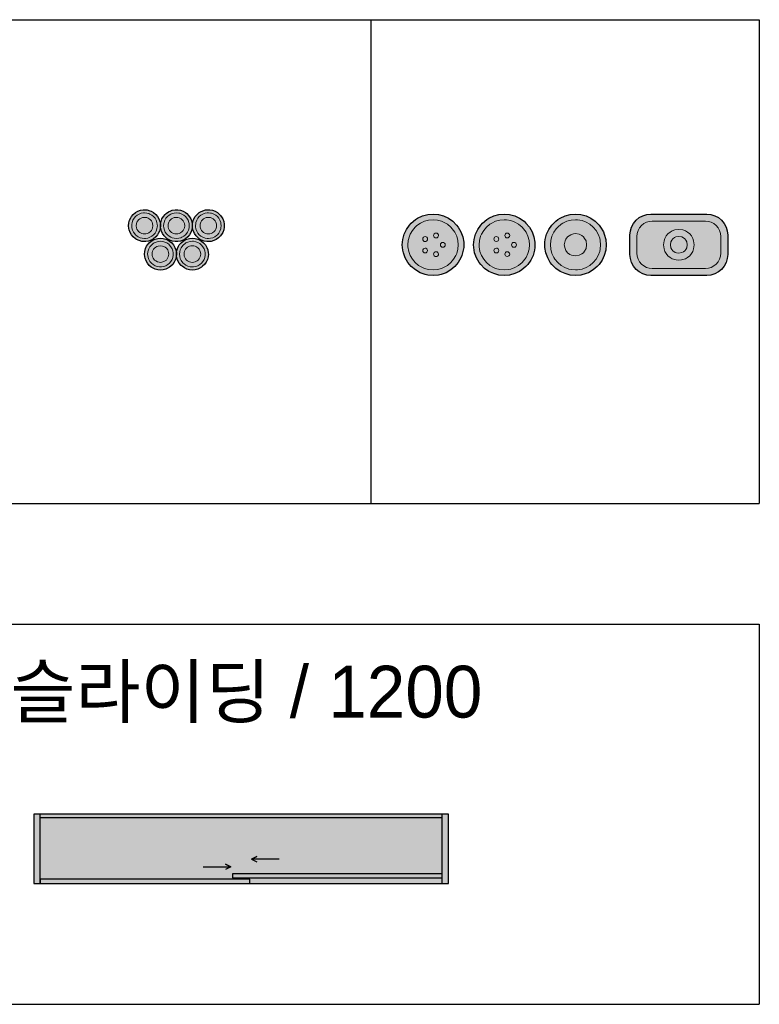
# Model space of a CAD drawing. Header units: millimetres. Extents: x 488786 to 747986, y 25193 to 95000.
# Tile 25 of 127: x 550359 to 552500, y 89650 to 92500. Entities that reach past the tile are written whole.
import ezdxf

# ---------------------------------------------------------------- set-up
doc = ezdxf.new("R2010")
doc.units = ezdxf.units.MM
for name, color, linetype in [('10. ETC', 251, 'Continuous'), ('13. TXT2', 43, 'Continuous'), ('25. 255', 255, 'Continuous'), ('6. FUR1', 181, 'Continuous')]:
    doc.layers.add(name, color=color, linetype=linetype)
doc.layers.add('7. FUR2', color=241, linetype='Continuous', lineweight=5)
doc.styles.add('YUHIHA_TEXT', font='Pretendard-Regular.ttf')

# ---------------------------------------------------------------- blocks, each defined once
blk = doc.blocks.new('*U188')
at = {"layer": '25. 255'}
blk.add_hatch(color=256, dxfattribs=at).paths.add_polyline_path([(0, 0), (1200, 0), (1200, 200), (0, 200)])
at = {"layer": '6. FUR1'}
blk.add_lwpolyline([(0, 0), (1200, 0), (1200, 200), (0, 200)], close=True, dxfattribs=at)
at = {"layer": '6. FUR1', "color": 241, "linetype": 'Continuous', "lineweight": -3}
for points in [[(18, 0), (18, 200)], [(1182, 0), (1182, 200)], [(18, 191), (1182, 191)], [(710, 70), (630, 70), (645, 78), (630, 70), (645, 62)], [(490, 48), (570, 48), (555, 56), (570, 48), (555, 40)]]:
    blk.add_lwpolyline(points, dxfattribs=at)
for points in [[(18, 0), (625, 0), (625, 12), (18, 12)], [(575, 16), (1182, 16), (1182, 28), (575, 28)]]:
    blk.add_lwpolyline(points, close=True, dxfattribs=at)
blk = doc.blocks.new('YUHIHA_Accessory_PlateSet_Plan')
at = {"layer": '25. 255'}
h = blk.add_hatch(color=256, dxfattribs=at)
h.paths.add_polyline_path([(10.6, -93.7), (9.7, -97.7), (8.5, -101.5), (7, -105.2), (5.1, -108.8), (3, -112.2), (0.5, -115.4), (-2.2, -118.4), (-5.2, -121.1), (-8.4, -123.5), (-11.8, -125.7), (-15.4, -127.6), (-19.1, -129.1), (-22.9, -130.3), (-26.9, -131.2), (-30.9, -131.7), (-34.9, -131.9), (-38.9, -131.7), (-42.9, -131.2), (-46.8, -130.3), (-50.7, -129.1), (-54.4, -127.6), (-58, -125.7), (-61.4, -123.5), (-64.6, -121.1), (-67.5, -118.4), (-70.3, -115.4), (-72.7, -112.2), (-74.9, -108.8), (-76.7, -105.2), (-78.3, -101.5), (-79.5, -97.7), (-80.4, -93.7), (-80.9, -89.7), (-81.1, -85.7), (-80.9, -81.7), (-80.4, -77.7), (-79.5, -73.8), (-78.3, -69.9), (-76.7, -66.2), (-74.9, -62.6), (-72.7, -59.2), (-70.3, -56), (-67.5, -53.1), (-64.6, -50.3), (-61.4, -47.9), (-58, -45.7), (-54.4, -43.9), (-50.7, -42.3), (-46.8, -41.1), (-42.9, -40.2), (-38.9, -39.7), (-34.9, -39.5), (-30.9, -39.7), (-26.9, -40.2), (-22.9, -41.1), (-19.1, -42.3), (-15.4, -43.9), (-11.8, -45.7), (-8.4, -47.9), (-5.2, -50.3), (-2.2, -53.1), (0.5, -56), (3, -59.2), (5.1, -62.6), (7, -66.2), (8.5, -69.9), (9.7, -73.8), (10.6, -77.7), (11.1, -81.7), (11.3, -85.7), (11.1, -89.7)])
h.paths.add_polyline_path([(103, -93.7), (102.1, -97.7), (100.9, -101.5), (99.3, -105.2), (97.5, -108.8), (95.3, -112.2), (92.9, -115.4), (90.1, -118.4), (87.2, -121.1), (84, -123.5), (80.6, -125.7), (77, -127.6), (73.3, -129.1), (69.4, -130.3), (65.5, -131.2), (61.5, -131.7), (57.5, -131.9), (53.5, -131.7), (49.5, -131.2), (45.5, -130.3), (41.7, -129.1), (38, -127.6), (34.4, -125.7), (31, -123.5), (27.8, -121.1), (24.8, -118.4), (22.1, -115.4), (19.6, -112.2), (17.5, -108.8), (15.6, -105.2), (14.1, -101.5), (12.9, -97.7), (12, -93.7), (11.5, -89.7), (11.3, -85.7), (11.5, -81.7), (12, -77.7), (12.9, -73.8), (14.1, -69.9), (15.6, -66.2), (17.5, -62.6), (19.6, -59.2), (22.1, -56), (24.8, -53.1), (27.8, -50.3), (31, -47.9), (34.4, -45.7), (38, -43.9), (41.7, -42.3), (45.5, -41.1), (49.5, -40.2), (53.5, -39.7), (57.5, -39.5), (61.5, -39.7), (65.5, -40.2), (69.4, -41.1), (73.3, -42.3), (77, -43.9), (80.6, -45.7), (84, -47.9), (87.2, -50.3), (90.1, -53.1), (92.9, -56), (95.3, -59.2), (97.5, -62.6), (99.3, -66.2), (100.9, -69.9), (102.1, -73.8), (103, -77.7), (103.5, -81.7), (103.7, -85.7), (103.5, -89.7)])
h.paths.add_polyline_path([(-35.6, -11.4), (-36.5, -15.3), (-37.7, -19.2), (-39.2, -22.9), (-41.1, -26.5), (-43.2, -29.9), (-45.7, -33.1), (-48.4, -36), (-51.4, -38.8), (-54.6, -41.2), (-58, -43.4), (-61.5, -45.2), (-65.3, -46.8), (-69.1, -48), (-73, -48.9), (-77, -49.4), (-81.1, -49.6), (-85.1, -49.4), (-89.1, -48.9), (-93, -48), (-96.9, -46.8), (-100.6, -45.2), (-104.2, -43.4), (-107.6, -41.2), (-110.8, -38.8), (-113.7, -36), (-116.5, -33.1), (-118.9, -29.9), (-121.1, -26.5), (-122.9, -22.9), (-124.5, -19.2), (-125.7, -15.3), (-126.5, -11.4), (-127.1, -7.4), (-127.3, -3.4), (-127.1, 0.6), (-126.5, 4.6), (-125.7, 8.6), (-124.5, 12.4), (-122.9, 16.1), (-121.1, 19.7), (-118.9, 23.1), (-116.5, 26.3), (-113.7, 29.3), (-110.8, 32), (-107.6, 34.5), (-104.2, 36.6), (-100.6, 38.5), (-96.9, 40), (-93, 41.2), (-89.1, 42.1), (-85.1, 42.6), (-81.1, 42.8), (-77, 42.6), (-73, 42.1), (-69.1, 41.2), (-65.3, 40), (-61.5, 38.5), (-58, 36.6), (-54.6, 34.5), (-51.4, 32), (-48.4, 29.3), (-45.7, 26.3), (-43.2, 23.1), (-41.1, 19.7), (-39.2, 16.1), (-37.7, 12.4), (-36.5, 8.6), (-35.6, 4.6), (-35.1, 0.6), (-34.9, -3.4), (-35.1, -7.4)])
h.paths.add_polyline_path([(55.9, -15.3), (54.7, -19.2), (53.2, -22.9), (51.3, -26.5), (49.1, -29.9), (46.7, -33.1), (44, -36), (41, -38.8), (37.8, -41.2), (34.4, -43.4), (30.8, -45.2), (27.1, -46.8), (23.2, -48), (19.3, -48.9), (15.3, -49.4), (11.3, -49.6), (7.3, -49.4), (3.3, -48.9), (-0.7, -48), (-4.5, -46.8), (-8.2, -45.2), (-11.8, -43.4), (-15.2, -41.2), (-18.4, -38.8), (-21.4, -36), (-24.1, -33.1), (-26.5, -29.9), (-28.7, -26.5), (-30.6, -22.9), (-32.1, -19.2), (-33.3, -15.3), (-34.2, -11.4), (-34.7, -7.4), (-34.9, -3.4), (-34.7, 0.6), (-34.2, 4.6), (-33.3, 8.6), (-32.1, 12.4), (-30.6, 16.1), (-28.7, 19.7), (-26.5, 23.1), (-24.1, 26.3), (-21.4, 29.3), (-18.4, 32), (-15.2, 34.5), (-11.8, 36.6), (-8.2, 38.5), (-4.5, 40), (-0.7, 41.2), (3.3, 42.1), (7.3, 42.6), (11.3, 42.8), (15.3, 42.6), (19.3, 42.1), (23.2, 41.2), (27.1, 40), (30.8, 38.5), (34.4, 36.6), (37.8, 34.5), (41, 32), (44, 29.3), (46.7, 26.3), (49.1, 23.1), (51.3, 19.7), (53.2, 16.1), (54.7, 12.4), (55.9, 8.6), (56.8, 4.6), (57.3, 0.6), (57.5, -3.4), (57.3, -7.4), (56.8, -11.4)])
h.paths.add_polyline_path([(148.3, -15.3), (147.1, -19.2), (145.5, -22.9), (143.7, -26.5), (141.5, -29.9), (139.1, -33.1), (136.3, -36), (133.4, -38.8), (130.2, -41.2), (126.8, -43.4), (123.2, -45.2), (119.5, -46.8), (115.6, -48), (111.7, -48.9), (107.7, -49.4), (103.7, -49.6), (99.6, -49.4), (95.7, -48.9), (91.7, -48), (87.9, -46.8), (84.2, -45.2), (80.6, -43.4), (77.2, -41.2), (74, -38.8), (71, -36), (68.3, -33.1), (65.8, -29.9), (63.7, -26.5), (61.8, -22.9), (60.3, -19.2), (59.1, -15.3), (58.2, -11.4), (57.7, -7.4), (57.5, -3.4), (57.7, 0.6), (58.2, 4.6), (59.1, 8.6), (60.3, 12.4), (61.8, 16.1), (63.7, 19.7), (65.8, 23.1), (68.3, 26.3), (71, 29.3), (74, 32), (77.2, 34.5), (80.6, 36.6), (84.2, 38.5), (87.9, 40), (91.7, 41.2), (95.7, 42.1), (99.6, 42.6), (103.7, 42.8), (107.7, 42.6), (111.7, 42.1), (115.6, 41.2), (119.5, 40), (123.2, 38.5), (126.8, 36.6), (130.2, 34.5), (133.4, 32), (136.3, 29.3), (139.1, 26.3), (141.5, 23.1), (143.7, 19.7), (145.5, 16.1), (147.1, 12.4), (148.3, 8.6), (149.2, 4.6), (149.7, 0.6), (149.9, -3.4), (149.7, -7.4), (149.2, -11.4)])
at = {"layer": '6. FUR1'}
for points in [[(-35.6, -11.4), (-37.7, -19.2), (-41.1, -26.5), (-43.2, -29.9), (-48.4, -36), (-54.6, -41.2), (-61.5, -45.2), (-69.1, -48), (-77, -49.4), (-81.1, -49.6), (-89.1, -48.9), (-96.9, -46.8), (-104.2, -43.4), (-107.6, -41.2), (-113.7, -36), (-118.9, -29.9), (-122.9, -22.9), (-125.7, -15.3), (-126.5, -11.4), (-127.3, -3.4), (-126.5, 4.6), (-124.5, 12.4), (-121.1, 19.7), (-118.9, 23.1), (-113.7, 29.3), (-107.6, 34.5), (-100.6, 38.5), (-93, 41.2), (-85.1, 42.6), (-81.1, 42.8), (-73, 42.1), (-65.3, 40), (-61.5, 38.5), (-54.6, 34.5), (-48.4, 29.3), (-43.2, 23.1), (-39.2, 16.1), (-36.5, 8.6), (-35.1, 0.6), (-34.9, -3.4)], [(55.9, -15.3), (53.2, -22.9), (49.1, -29.9), (44, -36), (37.8, -41.2), (34.4, -43.4), (30.8, -45.2), (23.2, -48), (15.3, -49.4), (7.3, -49.4), (-0.7, -48), (-8.2, -45.2), (-15.2, -41.2), (-21.4, -36), (-24.1, -33.1), (-28.7, -26.5), (-32.1, -19.2), (-34.2, -11.4), (-34.7, -7.4), (-34.7, 0.6), (-33.3, 8.6), (-30.6, 16.1), (-26.5, 23.1), (-21.4, 29.3), (-18.4, 32), (-11.8, 36.6), (-4.5, 40), (-0.7, 41.2), (7.3, 42.6), (15.3, 42.6), (23.2, 41.2), (30.8, 38.5), (37.8, 34.5), (41, 32), (46.7, 26.3), (51.3, 19.7), (53.2, 16.1), (55.9, 8.6), (57.3, 0.6), (57.3, -7.4)], [(148.3, -15.3), (145.5, -22.9), (143.7, -26.5), (139.1, -33.1), (133.4, -38.8), (126.8, -43.4), (119.5, -46.8), (111.7, -48.9), (103.7, -49.6), (99.6, -49.4), (91.7, -48), (84.2, -45.2), (77.2, -41.2), (71, -36), (68.3, -33.1), (63.7, -26.5), (60.3, -19.2), (59.1, -15.3), (57.7, -7.4), (57.7, 0.6), (59.1, 8.6), (61.8, 16.1), (65.8, 23.1), (71, 29.3), (77.2, 34.5), (80.6, 36.6), (87.9, 40), (95.7, 42.1), (103.7, 42.8), (107.7, 42.6), (115.6, 41.2), (123.2, 38.5), (130.2, 34.5), (136.3, 29.3), (139.1, 26.3), (143.7, 19.7), (145.5, 16.1), (148.3, 8.6), (149.7, 0.6), (149.7, -7.4)], [(10.6, -93.7), (8.5, -101.5), (5.1, -108.8), (0.5, -115.4), (-5.2, -121.1), (-8.4, -123.5), (-15.4, -127.6), (-19.1, -129.1), (-26.9, -131.2), (-34.9, -131.9), (-42.9, -131.2), (-50.7, -129.1), (-54.4, -127.6), (-61.4, -123.5), (-67.5, -118.4), (-72.7, -112.2), (-76.7, -105.2), (-79.5, -97.7), (-80.4, -93.7), (-81.1, -85.7), (-80.4, -77.7), (-78.3, -69.9), (-74.9, -62.6), (-72.7, -59.2), (-67.5, -53.1), (-61.4, -47.9), (-54.4, -43.9), (-46.8, -41.1), (-42.9, -40.2), (-34.9, -39.5), (-26.9, -40.2), (-22.9, -41.1), (-15.4, -43.9), (-8.4, -47.9), (-2.2, -53.1), (3, -59.2), (7, -66.2), (9.7, -73.8), (11.1, -81.7), (11.3, -85.7)], [(103, -93.7), (100.9, -101.5), (97.5, -108.8), (92.9, -115.4), (87.2, -121.1), (84, -123.5), (77, -127.6), (73.3, -129.1), (65.5, -131.2), (57.5, -131.9), (49.5, -131.2), (41.7, -129.1), (34.4, -125.7), (27.8, -121.1), (24.8, -118.4), (19.6, -112.2), (15.6, -105.2), (12.9, -97.7), (11.5, -89.7), (11.5, -81.7), (12, -77.7), (14.1, -69.9), (17.5, -62.6), (19.6, -59.2), (24.8, -53.1), (31, -47.9), (38, -43.9), (45.5, -41.1), (49.5, -40.2), (57.5, -39.5), (65.5, -40.2), (69.4, -41.1), (77, -43.9), (84, -47.9), (90.1, -53.1), (95.3, -59.2), (99.3, -66.2), (102.1, -73.8), (103.5, -81.7), (103.7, -85.7)]]:
    blk.add_lwpolyline(points, close=True, dxfattribs=at)
at = {"layer": '7. FUR2'}
for points in [[(-43.9, -3.4), (-44.1, -6.6), (-45.2, -13), (-47.4, -19.1), (-50.6, -24.7), (-54.8, -29.6), (-59.8, -33.8), (-65.4, -37), (-71.5, -39.3), (-77.8, -40.4), (-81.1, -40.5), (-87.5, -40), (-93.8, -38.3), (-99.6, -35.6), (-102.4, -33.8), (-107.3, -29.6), (-109.5, -27.3), (-113.2, -22), (-116, -16.1), (-117.7, -9.8), (-118.2, -3.4), (-118.1, -0.1), (-117, 6.2), (-114.7, 12.3), (-111.5, 17.9), (-107.3, 22.9), (-102.4, 27.1), (-96.8, 30.3), (-90.7, 32.5), (-84.3, 33.6), (-81.1, 33.8), (-74.6, 33.2), (-68.4, 31.5), (-65.4, 30.3), (-59.8, 27.1), (-54.8, 22.9), (-50.6, 17.9), (-47.4, 12.3), (-45.2, 6.2), (-44.1, -0.1)], [(48.5, -3.4), (47.9, -9.8), (46.2, -16.1), (43.5, -22), (41.7, -24.7), (37.6, -29.6), (32.6, -33.8), (27, -37), (24, -38.3), (17.8, -40), (11.3, -40.5), (4.8, -40), (-1.4, -38.3), (-4.4, -37), (-10, -33.8), (-15, -29.6), (-17.2, -27.3), (-20.9, -22), (-23.6, -16.1), (-25.3, -9.8), (-25.9, -3.4), (-25.3, 3.1), (-24.6, 6.2), (-22.4, 12.3), (-19.1, 17.9), (-15, 22.9), (-10, 27.1), (-4.4, 30.3), (-1.4, 31.5), (4.8, 33.2), (11.3, 33.8), (17.8, 33.2), (20.9, 32.5), (27, 30.3), (32.6, 27.1), (37.6, 22.9), (41.7, 17.9), (45, 12.3), (47.2, 6.2), (47.9, 3.1)], [(140.8, -3.4), (140.2, -9.8), (139.6, -13), (137.3, -19.1), (134.1, -24.7), (129.9, -29.6), (127.5, -31.8), (122.2, -35.6), (116.4, -38.3), (110.1, -40), (103.7, -40.5), (100.4, -40.4), (94.1, -39.3), (88, -37), (82.4, -33.8), (77.4, -29.6), (73.2, -24.7), (70, -19.1), (67.8, -13), (66.7, -6.6), (66.5, -3.4), (67.1, 3.1), (67.8, 6.2), (70, 12.3), (73.2, 17.9), (77.4, 22.9), (82.4, 27.1), (88, 30.3), (94.1, 32.5), (100.4, 33.6), (103.7, 33.8), (110.1, 33.2), (113.3, 32.5), (119.4, 30.3), (125, 27.1), (129.9, 22.9), (134.1, 17.9), (137.3, 12.3), (139.6, 6.2), (140.2, 3.1)], [(-57, -3.4), (-57.8, -9.6), (-59.2, -13.6), (-61.3, -17.2), (-64, -20.4), (-69, -24.2), (-72.8, -26), (-76.9, -27.1), (-81.1, -27.5), (-85.2, -27.1), (-89.3, -26), (-94.9, -23.1), (-98.1, -20.4), (-100.8, -17.2), (-102.9, -13.6), (-104.3, -9.6), (-105.2, -3.4), (-104.3, 2.9), (-102.9, 6.8), (-100.8, 10.4), (-98.1, 13.7), (-94.9, 16.4), (-91.2, 18.4), (-87.3, 19.9), (-81.1, 20.7), (-74.8, 19.9), (-70.9, 18.4), (-67.2, 16.4), (-64, 13.7), (-61.3, 10.4), (-59.2, 6.8), (-57.8, 2.9)], [(35.4, -3.4), (34.6, -9.6), (33.1, -13.6), (31, -17.2), (28.3, -20.4), (23.4, -24.2), (19.5, -26), (15.5, -27.1), (11.3, -27.5), (7.1, -27.1), (3.1, -26), (-2.5, -23.1), (-5.7, -20.4), (-8.4, -17.2), (-11.3, -11.6), (-12.4, -7.6), (-12.8, -3.4), (-12.4, 0.8), (-10.5, 6.8), (-8.4, 10.4), (-5.7, 13.7), (-2.5, 16.4), (1.1, 18.4), (5.1, 19.9), (11.3, 20.7), (15.5, 20.4), (19.5, 19.3), (25.1, 16.4), (28.3, 13.7), (31, 10.4), (33.1, 6.8), (34.6, 2.9)], [(127.8, -3.4), (127.4, -7.6), (125.5, -13.6), (123.4, -17.2), (120.7, -20.4), (115.7, -24.2), (111.9, -26), (107.8, -27.1), (103.7, -27.5), (99.5, -27.1), (95.4, -26), (89.8, -23.1), (86.6, -20.4), (83.9, -17.2), (81.8, -13.6), (79.9, -7.6), (79.6, -3.4), (79.9, 0.8), (81.8, 6.8), (83.9, 10.4), (86.6, 13.7), (89.8, 16.4), (93.5, 18.4), (97.4, 19.9), (103.7, 20.7), (109.9, 19.9), (113.8, 18.4), (117.5, 16.4), (120.7, 13.7), (123.4, 10.4), (125.5, 6.8), (127.4, 0.8)], [(2.3, -85.7), (2.1, -89), (1, -95.3), (-1.2, -101.4), (-4.5, -107), (-8.6, -112), (-13.6, -116.2), (-19.2, -119.4), (-25.3, -121.6), (-31.6, -122.7), (-34.9, -122.9), (-38.1, -122.7), (-44.5, -121.6), (-50.6, -119.4), (-56.2, -116.2), (-61.1, -112), (-65.3, -107), (-68.5, -101.4), (-70.8, -95.3), (-71.9, -89), (-72, -85.7), (-71.5, -79.3), (-70.8, -76.1), (-68.5, -70), (-65.3, -64.4), (-61.1, -59.5), (-56.2, -55.3), (-53.5, -53.5), (-47.6, -50.8), (-41.3, -49.1), (-34.9, -48.6), (-28.4, -49.1), (-22.2, -50.8), (-16.3, -53.5), (-11, -57.3), (-8.6, -59.5), (-4.5, -64.4), (-1.2, -70), (1, -76.1), (2.1, -82.5)], [(94.6, -85.7), (94.5, -89), (93.4, -95.3), (91.2, -101.4), (87.9, -107), (83.8, -112), (78.8, -116.2), (73.2, -119.4), (67.1, -121.6), (60.7, -122.7), (57.5, -122.9), (51, -122.3), (44.8, -120.6), (38.9, -117.9), (33.6, -114.2), (31.2, -112), (27.1, -107), (25.3, -104.3), (22.6, -98.4), (20.9, -92.2), (20.3, -85.7), (20.9, -79.3), (22.6, -73), (25.3, -67.1), (27.1, -64.4), (31.2, -59.5), (36.2, -55.3), (38.9, -53.5), (44.8, -50.8), (51, -49.1), (57.5, -48.6), (60.7, -48.7), (67.1, -49.8), (73.2, -52), (78.8, -55.3), (83.8, -59.5), (87.9, -64.4), (91.2, -70), (93.4, -76.1), (94.5, -82.5)], [(-10.8, -85.7), (-11.2, -89.9), (-12.2, -94), (-15.2, -99.5), (-17.9, -102.8), (-21.1, -105.5), (-24.7, -107.5), (-30.7, -109.5), (-34.9, -109.8), (-39.1, -109.5), (-43.1, -108.4), (-48.7, -105.5), (-51.9, -102.8), (-55.8, -97.8), (-57.5, -94), (-58.6, -89.9), (-59, -85.7), (-58.6, -81.5), (-57.5, -77.5), (-54.6, -71.9), (-51.9, -68.7), (-48.7, -66), (-45.1, -63.9), (-41.1, -62.4), (-34.9, -61.6), (-28.6, -62.4), (-24.7, -63.9), (-21.1, -66), (-17.9, -68.7), (-14, -73.7), (-12.2, -77.5), (-11.2, -81.5)], [(81.6, -85.7), (81.2, -89.9), (80.1, -94), (77.2, -99.5), (74.5, -102.8), (71.3, -105.5), (65.7, -108.4), (61.7, -109.5), (57.5, -109.8), (53.3, -109.5), (49.2, -108.4), (43.7, -105.5), (40.5, -102.8), (37.8, -99.5), (35.6, -95.9), (34.2, -92), (33.4, -85.7), (33.8, -81.5), (34.8, -77.5), (37.8, -71.9), (40.5, -68.7), (43.7, -66), (49.2, -63.1), (53.3, -62), (57.5, -61.6), (61.7, -62), (65.7, -63.1), (69.5, -64.8), (74.5, -68.7), (77.2, -71.9), (79.3, -75.5), (81.2, -81.5)]]:
    blk.add_lwpolyline(points, close=True, dxfattribs=at)
blk = doc.blocks.new('YUHIHA_Accessory_SeasoningSet_A_Plan')
at = {"layer": '25. 255'}
h = blk.add_hatch(color=256, dxfattribs=at)
h.paths.add_polyline_path([(-216.7, 0.1), (-217.6, -3.7), (-218.7, -7.4), (-220.2, -10.9), (-222, -14.4), (-224.1, -17.7), (-226.5, -20.7), (-229.1, -23.6), (-231.9, -26.2), (-235, -28.6), (-238.3, -30.7), (-241.7, -32.5), (-245.3, -33.9), (-249, -35.1), (-252.8, -36), (-256.6, -36.5), (-260.5, -36.6), (-264.4, -36.5), (-268.2, -36), (-272, -35.1), (-275.7, -33.9), (-279.3, -32.5), (-282.8, -30.7), (-286, -28.6), (-289.1, -26.2), (-292, -23.6), (-294.6, -20.7), (-297, -17.7), (-299, -14.4), (-300.8, -10.9), (-302.3, -7.4), (-303.5, -3.7), (-304.3, 0.1), (-304.8, 4), (-305, 7.8), (-304.8, 11.7), (-304.3, 15.6), (-303.5, 19.4), (-302.3, 23.1), (-300.8, 26.6), (-299, 30.1), (-297, 33.4), (-294.6, 36.4), (-292, 39.3), (-289.1, 41.9), (-286, 44.3), (-282.8, 46.4), (-279.3, 48.2), (-275.7, 49.6), (-272, 50.8), (-268.2, 51.6), (-264.4, 52.1), (-260.5, 52.3), (-256.6, 52.1), (-252.8, 51.6), (-249, 50.8), (-245.3, 49.6), (-241.7, 48.2), (-238.3, 46.4), (-235, 44.3), (-231.9, 41.9), (-229.1, 39.3), (-226.5, 36.4), (-224.1, 33.4), (-222, 30.1), (-220.2, 26.6), (-218.7, 23.1), (-217.6, 19.4), (-216.7, 15.6), (-216.2, 11.7), (-216.1, 7.8), (-216.2, 4)])
h.paths.add_polyline_path([(-113.6, 0.1), (-114.5, -3.7), (-115.6, -7.4), (-117.1, -10.9), (-118.9, -14.4), (-121, -17.7), (-123.4, -20.7), (-126, -23.6), (-128.8, -26.2), (-131.9, -28.6), (-135.2, -30.7), (-138.6, -32.5), (-142.2, -33.9), (-145.9, -35.1), (-149.7, -36), (-153.6, -36.5), (-157.4, -36.6), (-161.3, -36.5), (-165.2, -36), (-168.9, -35.1), (-172.6, -33.9), (-176.2, -32.5), (-179.7, -30.7), (-182.9, -28.6), (-186, -26.2), (-188.9, -23.6), (-191.5, -20.7), (-193.9, -17.7), (-195.9, -14.4), (-197.7, -10.9), (-199.2, -7.4), (-200.4, -3.7), (-201.2, 0.1), (-201.7, 4), (-201.9, 7.8), (-201.7, 11.7), (-201.2, 15.6), (-200.4, 19.4), (-199.2, 23.1), (-197.7, 26.6), (-195.9, 30.1), (-193.9, 33.4), (-191.5, 36.4), (-188.9, 39.3), (-186, 41.9), (-182.9, 44.3), (-179.7, 46.4), (-176.2, 48.2), (-172.6, 49.6), (-168.9, 50.8), (-165.2, 51.6), (-161.3, 52.1), (-157.4, 52.3), (-153.6, 52.1), (-149.7, 51.6), (-145.9, 50.8), (-142.2, 49.6), (-138.6, 48.2), (-135.2, 46.4), (-131.9, 44.3), (-128.8, 41.9), (-126, 39.3), (-123.4, 36.4), (-121, 33.4), (-118.9, 30.1), (-117.1, 26.6), (-115.6, 23.1), (-114.5, 19.4), (-113.6, 15.6), (-113.1, 11.7), (-113, 7.8), (-113.1, 4)])
h.paths.add_polyline_path([(-10.5, 0.1), (-11.4, -3.7), (-12.6, -7.4), (-14, -10.9), (-15.8, -14.4), (-17.9, -17.7), (-20.3, -20.7), (-22.9, -23.6), (-25.8, -26.2), (-28.8, -28.6), (-32.1, -30.7), (-35.5, -32.5), (-39.1, -33.9), (-42.8, -35.1), (-46.6, -36), (-50.5, -36.5), (-54.3, -36.6), (-58.2, -36.5), (-62.1, -36), (-65.8, -35.1), (-69.5, -33.9), (-73.1, -32.5), (-76.6, -30.7), (-79.8, -28.6), (-82.9, -26.2), (-85.8, -23.6), (-88.4, -20.7), (-90.8, -17.7), (-92.8, -14.4), (-94.6, -10.9), (-96.1, -7.4), (-97.3, -3.7), (-98.1, 0.1), (-98.6, 4), (-98.8, 7.8), (-98.6, 11.7), (-98.1, 15.6), (-97.3, 19.4), (-96.1, 23.1), (-94.6, 26.6), (-92.8, 30.1), (-90.8, 33.4), (-88.4, 36.4), (-85.8, 39.3), (-82.9, 41.9), (-79.8, 44.3), (-76.6, 46.4), (-73.1, 48.2), (-69.5, 49.6), (-65.8, 50.8), (-62.1, 51.6), (-58.2, 52.1), (-54.3, 52.3), (-50.5, 52.1), (-46.6, 51.6), (-42.8, 50.8), (-39.1, 49.6), (-35.5, 48.2), (-32.1, 46.4), (-28.8, 44.3), (-25.8, 41.9), (-22.9, 39.3), (-20.3, 36.4), (-17.9, 33.4), (-15.8, 30.1), (-14, 26.6), (-12.6, 23.1), (-11.4, 19.4), (-10.5, 15.6), (-10, 11.7), (-9.9, 7.8), (-10, 4)])
h.paths.add_polyline_path([(43.2, -34.3), (38, -31.5), (33.4, -27.7), (29.6, -23.1), (26.8, -17.9), (25.1, -12.2), (24.5, -6.3), (24.5, 22), (25.1, 27.9), (26.8, 33.6), (29.6, 38.9), (33.4, 43.4), (38, 47.2), (43.2, 50), (48.9, 51.7), (54.8, 52.3), (135.7, 52.3), (141.6, 51.7), (147.3, 50), (152.5, 47.2), (157.1, 43.4), (160.9, 38.9), (163.7, 33.6), (165.4, 27.9), (166, 22), (166, -6.3), (165.4, -12.2), (163.7, -17.9), (160.9, -23.1), (157.1, -27.7), (152.5, -31.5), (147.3, -34.3), (141.6, -36), (135.7, -36.6), (54.8, -36.6), (48.9, -36)])
at = {"layer": '6. FUR1'}
for points in [[(-216.7, 0.1), (-218.7, -7.4), (-220.2, -10.9), (-224.1, -17.7), (-229.1, -23.6), (-235, -28.6), (-241.7, -32.5), (-249, -35.1), (-252.8, -36), (-260.5, -36.6), (-268.2, -36), (-272, -35.1), (-279.3, -32.5), (-286, -28.6), (-292, -23.6), (-297, -17.7), (-300.8, -10.9), (-303.5, -3.7), (-304.3, 0.1), (-305, 7.8), (-304.3, 15.6), (-302.3, 23.1), (-299, 30.1), (-294.6, 36.4), (-292, 39.3), (-286, 44.3), (-282.8, 46.4), (-275.7, 49.6), (-268.2, 51.6), (-260.5, 52.3), (-252.8, 51.6), (-245.3, 49.6), (-238.3, 46.4), (-231.9, 41.9), (-226.5, 36.4), (-224.1, 33.4), (-220.2, 26.6), (-217.6, 19.4), (-216.2, 11.7), (-216.2, 4)], [(-113.6, 0.1), (-115.6, -7.4), (-118.9, -14.4), (-123.4, -20.7), (-126, -23.6), (-131.9, -28.6), (-135.2, -30.7), (-142.2, -33.9), (-149.7, -36), (-157.4, -36.6), (-165.2, -36), (-172.6, -33.9), (-179.7, -30.7), (-186, -26.2), (-191.5, -20.7), (-193.9, -17.7), (-197.7, -10.9), (-200.4, -3.7), (-201.2, 0.1), (-201.9, 7.8), (-201.2, 15.6), (-199.2, 23.1), (-195.9, 30.1), (-191.5, 36.4), (-188.9, 39.3), (-182.9, 44.3), (-179.7, 46.4), (-172.6, 49.6), (-165.2, 51.6), (-157.4, 52.3), (-149.7, 51.6), (-142.2, 49.6), (-135.2, 46.4), (-128.8, 41.9), (-126, 39.3), (-121, 33.4), (-117.1, 26.6), (-114.5, 19.4), (-113.1, 11.7), (-113.1, 4)], [(-10.5, 0.1), (-12.6, -7.4), (-15.8, -14.4), (-20.3, -20.7), (-22.9, -23.6), (-28.8, -28.6), (-35.5, -32.5), (-39.1, -33.9), (-46.6, -36), (-54.3, -36.6), (-62.1, -36), (-69.5, -33.9), (-76.6, -30.7), (-82.9, -26.2), (-88.4, -20.7), (-90.8, -17.7), (-94.6, -10.9), (-97.3, -3.7), (-98.6, 4), (-98.6, 11.7), (-98.1, 15.6), (-96.1, 23.1), (-92.8, 30.1), (-88.4, 36.4), (-82.9, 41.9), (-79.8, 44.3), (-76.6, 46.4), (-69.5, 49.6), (-62.1, 51.6), (-54.3, 52.3), (-46.6, 51.6), (-39.1, 49.6), (-32.1, 46.4), (-25.8, 41.9), (-20.3, 36.4), (-17.9, 33.4), (-14, 26.6), (-12.6, 23.1), (-10.5, 15.6), (-9.9, 7.8)], [(43.2, -34.3), (38, -31.5), (33.4, -27.7), (29.6, -23.1), (26.8, -17.9), (25.1, -12.2), (24.5, -6.3), (24.5, 22), (25.1, 27.9), (26.8, 33.6), (29.6, 38.9), (33.4, 43.4), (38, 47.2), (43.2, 50), (48.9, 51.7), (54.8, 52.3), (135.7, 52.3), (141.6, 51.7), (147.3, 50), (152.5, 47.2), (157.1, 43.4), (160.9, 38.9), (163.7, 33.6), (165.4, 27.9), (166, 22), (166, -6.3), (165.4, -12.2), (163.7, -17.9), (160.9, -23.1), (157.1, -27.7), (152.5, -31.5), (147.3, -34.3), (141.6, -36), (135.7, -36.6), (54.8, -36.6), (48.9, -36)]]:
    blk.add_lwpolyline(points, close=True, dxfattribs=at)
at = {"layer": '7. FUR2'}
for points in [[(-224.1, 7.8), (-224.7, 1.5), (-226.3, -4.6), (-227.6, -7.5), (-230.7, -13), (-234.8, -17.9), (-239.7, -22), (-242.3, -23.7), (-248.1, -26.3), (-254.2, -28), (-260.5, -28.5), (-266.9, -28), (-273, -26.3), (-275.9, -25.1), (-281.4, -22), (-286.3, -17.9), (-290.3, -13), (-293.5, -7.5), (-295.7, -1.6), (-296.8, 4.7), (-296.9, 7.8), (-296.4, 14.2), (-294.7, 20.3), (-293.5, 23.2), (-290.3, 28.7), (-286.3, 33.6), (-283.9, 35.7), (-278.7, 39.4), (-273, 42), (-266.9, 43.7), (-260.5, 44.2), (-254.2, 43.7), (-248.1, 42), (-245.2, 40.8), (-239.7, 37.7), (-234.8, 33.6), (-230.7, 28.7), (-229, 26), (-226.3, 20.3), (-224.7, 14.2)], [(-121, 7.8), (-121.6, 1.5), (-123.2, -4.6), (-125.9, -10.3), (-127.6, -13), (-131.7, -17.9), (-136.6, -22), (-142.1, -25.1), (-148, -27.3), (-151.1, -28), (-157.4, -28.5), (-163.8, -28), (-169.9, -26.3), (-172.8, -25.1), (-178.3, -22), (-183.2, -17.9), (-187.2, -13), (-190.4, -7.5), (-192.6, -1.6), (-193.7, 4.7), (-193.8, 7.8), (-193.3, 14.2), (-191.6, 20.3), (-190.4, 23.2), (-187.2, 28.7), (-183.2, 33.6), (-178.3, 37.7), (-175.6, 39.4), (-169.9, 42), (-163.8, 43.7), (-157.4, 44.2), (-154.3, 44.1), (-148, 43), (-142.1, 40.8), (-136.6, 37.7), (-131.7, 33.6), (-127.6, 28.7), (-125.9, 26), (-123.2, 20.3), (-121.6, 14.2)], [(-17.9, 7.8), (-18.5, 1.5), (-19.2, -1.6), (-21.4, -7.5), (-24.5, -13), (-28.6, -17.9), (-33.5, -22), (-39, -25.1), (-44.9, -27.3), (-51.2, -28.4), (-54.3, -28.5), (-60.7, -28), (-63.8, -27.3), (-69.7, -25.1), (-75.2, -22), (-80.1, -17.9), (-84.1, -13), (-85.8, -10.3), (-88.5, -4.6), (-90.2, 1.5), (-90.7, 7.8), (-90.2, 14.2), (-88.5, 20.3), (-85.8, 26), (-82.2, 31.2), (-80.1, 33.6), (-75.2, 37.7), (-72.5, 39.4), (-66.8, 42), (-60.7, 43.7), (-54.3, 44.2), (-51.2, 44.1), (-44.9, 43), (-39, 40.8), (-33.5, 37.7), (-28.6, 33.6), (-24.5, 28.7), (-21.4, 23.2), (-19.2, 17.3), (-18.5, 14.2)], [(133.7, -26.5), (56.8, -26.5), (52.5, -26.1), (48.3, -24.8), (44.5, -22.8), (41.1, -20), (38.4, -16.6), (36.3, -12.8), (35, -8.6), (34.6, -4.3), (34.6, 20), (35, 24.3), (36.3, 28.5), (38.4, 32.3), (41.1, 35.7), (44.5, 38.5), (48.3, 40.5), (52.5, 41.8), (56.8, 42.2), (133.7, 42.2), (138, 41.8), (142.2, 40.5), (146, 38.5), (149.4, 35.7), (152.2, 32.3), (154.2, 28.5), (155.5, 24.3), (155.9, 20), (155.9, -4.3), (155.5, -8.6), (154.2, -12.8), (152.2, -16.6), (149.4, -20), (146, -22.8), (142.2, -24.8), (138, -26.1)], [(117.5, 7.8), (116.7, 2.1), (115.4, -1.6), (113.5, -4.9), (111, -7.9), (108, -10.4), (104.7, -12.3), (99.1, -14.1), (95.2, -14.4), (91.4, -14.1), (85.8, -12.3), (82.5, -10.4), (79.5, -7.9), (77, -4.9), (75.1, -1.6), (73.8, 2.1), (73, 7.8), (73.8, 13.6), (75.1, 17.2), (77, 20.6), (79.5, 23.6), (82.5, 26.1), (85.8, 28), (89.5, 29.3), (95.2, 30.1), (101, 29.3), (104.7, 28), (108, 26.1), (111, 23.6), (113.5, 20.6), (115.4, 17.2), (116.7, 13.6)], [(-268.4, 16.2), (-268.6, 15), (-269.5, 13.7), (-270.8, 12.8), (-272, 12.6), (-273.2, 12.8), (-274.5, 13.7), (-275.3, 15), (-275.5, 16.2), (-275.3, 17.4), (-274.5, 18.7), (-273.5, 19.4), (-272, 19.7), (-270.5, 19.4), (-269.5, 18.7), (-268.6, 17.4)], [(-252.6, 21.3), (-252.9, 19.8), (-253.7, 18.8), (-254.7, 18.1), (-256.2, 17.8), (-257.6, 18.1), (-258.7, 18.8), (-259.5, 20.1), (-259.7, 21.3), (-259.5, 22.5), (-258.7, 23.8), (-257.4, 24.6), (-256.2, 24.9), (-254.7, 24.5), (-253.7, 23.8), (-252.8, 22.5)], [(-165.3, 16.2), (-165.6, 15), (-166.4, 13.7), (-167.4, 13), (-168.9, 12.6), (-170.4, 13), (-171.4, 13.7), (-172.2, 15), (-172.4, 16.2), (-172.2, 17.4), (-171.4, 18.7), (-170.4, 19.4), (-168.9, 19.7), (-167.7, 19.5), (-166.4, 18.7), (-165.6, 17.4)], [(-149.5, 21.3), (-149.8, 19.8), (-150.6, 18.8), (-151.6, 18.1), (-153.1, 17.8), (-154.6, 18.1), (-155.6, 18.8), (-156.3, 19.8), (-156.6, 21.3), (-156.3, 22.8), (-155.6, 23.8), (-154.6, 24.5), (-153.1, 24.9), (-151.8, 24.6), (-150.6, 23.8), (-149.8, 22.8)], [(-38.2, 7.8), (-39.1, 2.3), (-41.1, -1.4), (-42.9, -3.6), (-45.1, -5.4), (-48.8, -7.3), (-54.3, -8.3), (-59.9, -7.3), (-62.4, -6.2), (-65.8, -3.6), (-68.3, -0.2), (-69.5, 2.3), (-70.5, 7.8), (-69.5, 13.4), (-68.3, 15.9), (-65.8, 19.3), (-61.2, 22.5), (-57.1, 23.8), (-54.3, 24), (-48.8, 23.1), (-45.1, 21.1), (-42.9, 19.3), (-41.1, 17.1), (-39.1, 13.4)], [(107.4, 7.8), (106.7, 3.7), (105.2, 0.9), (103.8, -0.7), (102.2, -2.1), (99.4, -3.5), (95.2, -4.3), (92.1, -3.9), (90.1, -3.1), (86.7, -0.7), (85.3, 0.9), (83.8, 3.7), (83.1, 7.8), (83.8, 12), (85.3, 14.8), (86.7, 16.4), (89.2, 18.4), (91.1, 19.2), (95.2, 20), (99.4, 19.2), (102.2, 17.8), (103.8, 16.4), (105.2, 14.8), (106.7, 12)], [(-268.4, -0.5), (-268.8, -2), (-269.5, -3), (-270.5, -3.7), (-272, -4), (-273.5, -3.7), (-274.5, -3), (-275.3, -1.7), (-275.5, -0.5), (-275.3, 0.7), (-274.5, 2), (-273.5, 2.7), (-272, 3.1), (-270.8, 2.9), (-269.5, 2), (-268.8, 1)], [(-242.8, 7.8), (-243.2, 6.3), (-243.9, 5.3), (-244.9, 4.6), (-246.4, 4.3), (-247.6, 4.5), (-248.9, 5.3), (-249.6, 6.3), (-249.9, 7.8), (-249.6, 9.3), (-248.9, 10.3), (-247.6, 11.2), (-246.4, 11.4), (-245.2, 11.2), (-243.9, 10.3), (-243.2, 9.3)], [(-165.3, -0.5), (-165.6, -1.7), (-166.4, -3), (-167.4, -3.7), (-168.9, -4), (-170.4, -3.7), (-171.4, -3), (-172.2, -1.7), (-172.4, -0.5), (-172.2, 0.7), (-171.4, 2), (-170.4, 2.7), (-168.9, 3.1), (-167.7, 2.9), (-166.4, 2), (-165.6, 0.7)], [(-139.8, 7.8), (-140.1, 6.3), (-140.8, 5.3), (-141.8, 4.6), (-143.3, 4.3), (-144.8, 4.6), (-145.8, 5.3), (-146.5, 6.3), (-146.8, 7.8), (-146.5, 9.3), (-145.8, 10.3), (-144.8, 11.1), (-143.3, 11.4), (-142.1, 11.2), (-140.8, 10.3), (-140.1, 9.3)], [(-252.6, -5.6), (-252.8, -6.8), (-253.7, -8.1), (-254.9, -8.9), (-256.2, -9.2), (-257.4, -8.9), (-258.7, -8.1), (-259.5, -6.8), (-259.7, -5.6), (-259.5, -4.4), (-258.7, -3.1), (-257.6, -2.4), (-256.2, -2.1), (-254.7, -2.4), (-253.7, -3.1), (-252.9, -4.1)], [(-149.5, -5.6), (-149.8, -7.1), (-150.6, -8.1), (-151.6, -8.8), (-153.1, -9.2), (-154.6, -8.8), (-155.6, -8.1), (-156.3, -7.1), (-156.6, -5.6), (-156.3, -4.1), (-155.6, -3.1), (-154.6, -2.4), (-153.1, -2.1), (-151.6, -2.4), (-150.6, -3.1), (-149.8, -4.1)]]:
    blk.add_lwpolyline(points, close=True, dxfattribs=at)

msp = doc.modelspace()

# ---------------------------------------------------------------- linework, layer by layer
at = {"layer": '10. ETC'}
for p, q in [((543500, 92500), (552500, 92500)), ((551375, 92500), (551375, 91100)), ((552500, 92500), (552500, 91100)), ((543500, 91100), (552500, 91100)), ((543500, 90750), (552500, 90750)), ((552500, 90750), (552500, 89650)), ((543500, 89650), (552500, 89650))]:
    msp.add_line(p, q, dxfattribs=at)

# ---------------------------------------------------------------- block references
msp.add_blockref('YUHIHA_Accessory_PlateSet_Plan', (550801.2, 91907.2))
at = {"layer": '6. FUR1'}
msp.add_blockref('*U188', (550400, 90000), dxfattribs=at)
at = {"layer": '7. FUR2', "xscale": 2, "yscale": 2, "zscale": 2}
msp.add_blockref('YUHIHA_Accessory_SeasoningSet_A_Plan', (552076.5, 91832.7), dxfattribs=at)

# ---------------------------------------------------------------- texts
at = {"layer": '13. TXT2', "color": 7, "insert": (549600, 90630), "char_height": 150, "width": 2800, "attachment_point": 1, "style": 'YUHIHA_TEXT'}
msp.add_mtext('욕실장 / 슬라이딩 / 1200', dxfattribs=at)

doc.saveas('drawing.dxf')
